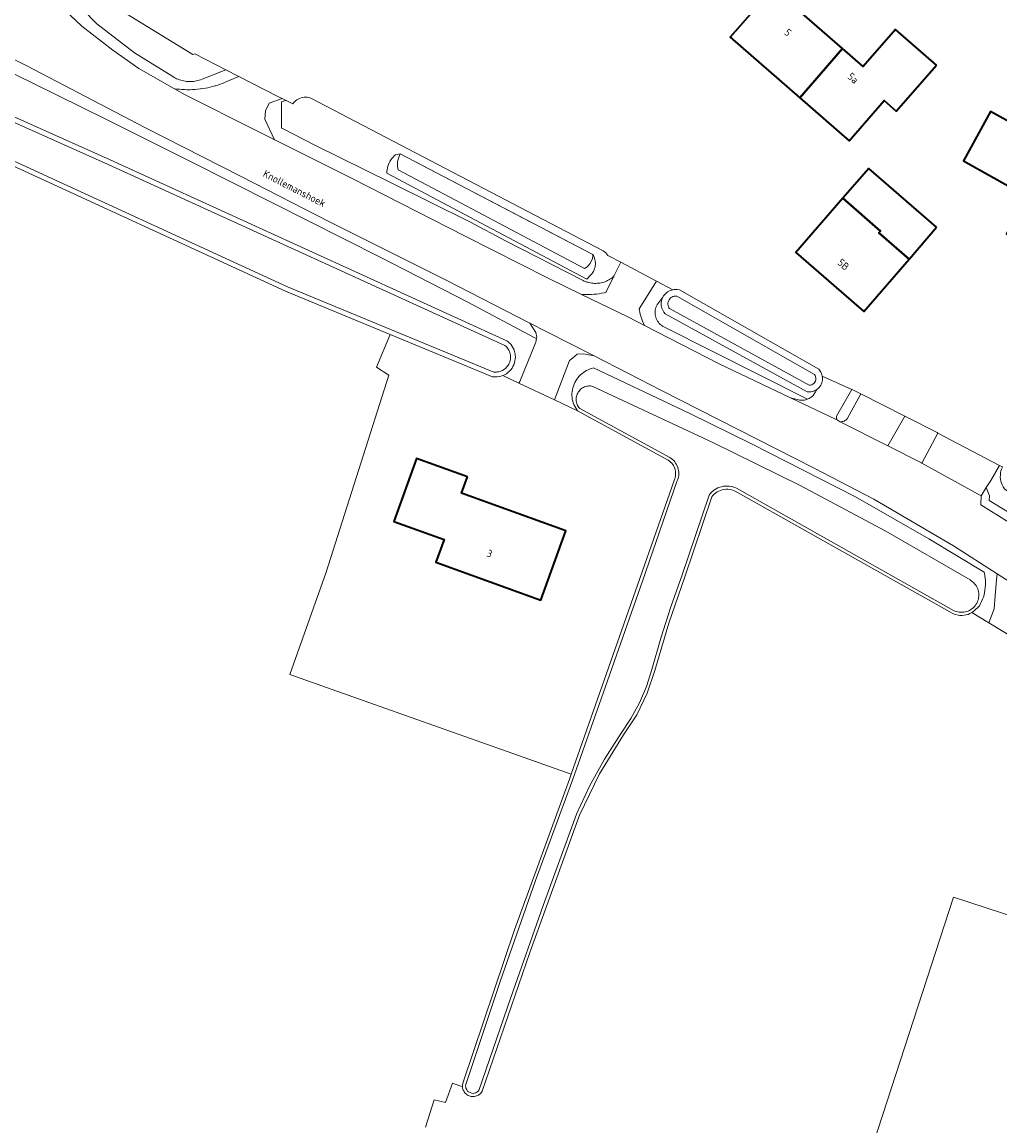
# Model space of a CAD drawing. Header units: metres. Extents: x 125158 to 132124, y 450612 to 454469.
# Tile 74 of 173: x 127587 to 127706, y 451606 to 451740. Entities that reach past the tile are written whole.
import ezdxf
from ezdxf.enums import TextEntityAlignment as Align

# ---------------------------------------------------------------- set-up
doc = ezdxf.new("R2010")
doc.units = ezdxf.units.M
doc.linetypes.add('IE-TERREINAFSCHEIDING', pattern=[10, 8, -2])
for name, color, linetype, lineweight in [('B-XX-IE-TERREINAFSCHEIDING-G', 8, 'IE-TERREINAFSCHEIDING', 18), ('B-XX-OG-BEBOUWING-GV', 8, 'Continuous', 35), ('B-XX-OG-BEBOUWING-T18', 8, 'Continuous', 18), ('B-XX-OG-TERREIN_CULTUURSCHEIDING-GV', 8, 'Continuous', 18), ('B-XX-OG-TOPOGRAFIE-T18', 8, 'Continuous', 18), ('B-XX-OG-WATER-GV', 8, 'Continuous', 18), ('B-XX-OG-WATER_SLOOT-GV', 8, 'Continuous', 18), ('B-XX-OG-WEG-GV', 8, 'Continuous', 18)]:
    doc.layers.add(name, color=color, linetype=linetype, lineweight=lineweight)
doc.styles.add('NLCS-ISO-M-T18', font='NLCS-ISO.ttf', dxfattribs={"height": 1.8})

msp = doc.modelspace()

# ---------------------------------------------------------------- linework, layer by layer
at = {"layer": 'B-XX-IE-TERREINAFSCHEIDING-G'}
msp.add_lwpolyline([(127633.28, 451724.24), (127656.76, 451711.97)], dxfattribs=at)
at = {"layer": 'B-XX-OG-BEBOUWING-GV'}
for points in [[(127686.18, 451745.92), (127681.18, 451750.27), (127676.3, 451744.65), (127677.78, 451743.36), (127673.51, 451738.46), (127681.99, 451731.08), (127687.19, 451737.09), (127682.24, 451741.39)], [(127698.67, 451735.06), (127693.66, 451739.42), (127689.72, 451734.89), (127687.19, 451737.09), (127681.99, 451731.08), (127688.03, 451725.82), (127692.3, 451730.74), (127693.76, 451729.46)], [(127713.06, 451725.11), (127705.27, 451729.39), (127701.96, 451723.37), (127708.72, 451719.62), (127708.27, 451718.78), (127708.6, 451717.68), (127708.89, 451717.52), (127707.22, 451714.47), (127708.95, 451713.53), (127708.65, 451713.03), (127708.95, 451712.01), (127711.1, 451710.83), (127712.09, 451711.13), (127712.38, 451711.64), (127714.05, 451710.71), (127716.23, 451714.65), (127717.32, 451714.05), (127719.75, 451718.42), (127718.66, 451719.02), (127720.81, 451722.94), (127713.96, 451726.73)], [(127698.68, 451715.28), (127690.4, 451722.47), (127687.24, 451718.84), (127691.84, 451714.83), (127691.65, 451714.61), (127695.32, 451711.4), (127695.36, 451711.45)], [(127691.84, 451714.83), (127687.24, 451718.84), (127681.5, 451712.22), (127689.79, 451705.03), (127695.32, 451711.4), (127691.65, 451714.61)], [(127641.48, 451684.86), (127635.28, 451687.09), (127632.51, 451679.4), (127638.64, 451677.19), (127637.65, 451674.43), (127650.43, 451669.82), (127653.47, 451678.26), (127640.75, 451682.85)]]:
    msp.add_lwpolyline(points, close=True, dxfattribs=at)
at = {"layer": 'B-XX-OG-TERREIN_CULTUURSCHEIDING-GV'}
for points in [[(127676.3, 451744.65), (127681.18, 451750.27), (127686.18, 451745.92), (127682.24, 451741.39), (127687.19, 451737.09), (127689.72, 451734.89), (127693.66, 451739.42), (127698.67, 451735.06), (127693.76, 451729.46), (127692.3, 451730.74), (127688.03, 451725.82), (127681.99, 451731.08), (127673.51, 451738.46), (127677.78, 451743.36)], [(127587.78, 451734.96), (127583.34, 451737.16), (127582.19, 451735.91), (127588.43, 451732.9), (127597.56, 451728.4), (127607.57, 451723.37), (127617.8, 451718.22), (127630.86, 451711.62), (127641.53, 451706.16), (127649.63, 451701.85), (127649.92, 451701.7), (127649.96, 451701.87), (127649.84, 451702.45), (127649.1, 451703.6), (127638.97, 451708.8), (127624.67, 451715.93), (127613.9, 451721.48), (127602.18, 451727.47)], [(127619.37, 451730.76), (127618.9, 451730.99), (127617.31, 451730.42), (127616.88, 451729.5), (127616.77, 451728.49), (127617.97, 451725.96), (127618.1, 451725.9), (127627.42, 451721.22), (127641.2, 451714.21), (127651.31, 451709.08), (127655.4, 451707.09), (127655.71, 451707.08), (127656.01, 451707.08), (127656.32, 451707.08), (127656.62, 451707.09), (127656.93, 451707.11), (127657.23, 451707.14), (127657.53, 451707.18), (127657.84, 451707.23), (127658.14, 451707.28), (127658.37, 451707.33), (127659.38, 451709.39), (127659.3, 451709.27), (127659.25, 451709.23), (127659.12, 451709.12), (127658.99, 451709.03), (127658.85, 451708.94), (127658.71, 451708.86), (127658.57, 451708.78), (127658.42, 451708.71), (127658.27, 451708.65), (127658.12, 451708.6), (127657.96, 451708.55), (127657.8, 451708.51), (127657.64, 451708.48), (127657.48, 451708.46), (127657.32, 451708.45), (127657.15, 451708.44), (127656.99, 451708.44), (127656.83, 451708.45), (127656.66, 451708.47), (127656.5, 451708.49), (127656.34, 451708.53), (127656.19, 451708.57), (127656.03, 451708.61), (127655.88, 451708.67), (127655.73, 451708.73), (127655.58, 451708.8), (127646.22, 451713.6), (127641.78, 451715.93), (127632.1, 451720.74), (127622.97, 451725.24), (127618.95, 451727.32), (127618.81, 451727.39), (127618.84, 451730.57), (127619.32, 451730.74)], [(127621.95, 451731.15), (127621.76, 451731.16), (127621.57, 451731.15), (127621.39, 451731.12), (127621.2, 451731.07), (127621.02, 451731.01), (127620.85, 451730.93), (127620.69, 451730.83), (127620.54, 451730.72), (127620.4, 451730.59), (127620.27, 451730.45), (127620.19, 451730.34), (127619.37, 451730.76), (127619.32, 451730.74), (127618.84, 451730.57), (127618.81, 451727.39), (127618.95, 451727.32), (127622.97, 451725.24), (127632.1, 451720.74), (127641.78, 451715.93), (127646.22, 451713.6), (127655.58, 451708.8), (127655.73, 451708.73), (127655.88, 451708.67), (127656.03, 451708.61), (127656.19, 451708.57), (127656.34, 451708.53), (127656.5, 451708.49), (127656.66, 451708.47), (127656.83, 451708.45), (127656.99, 451708.44), (127657.15, 451708.44), (127657.32, 451708.45), (127657.48, 451708.46), (127657.64, 451708.48), (127657.8, 451708.51), (127657.96, 451708.55), (127658.12, 451708.6), (127658.27, 451708.65), (127658.42, 451708.71), (127658.57, 451708.78), (127658.71, 451708.86), (127658.85, 451708.94), (127658.99, 451709.03), (127659.12, 451709.12), (127659.25, 451709.23), (127659.3, 451709.27), (127659.38, 451709.39), (127660.18, 451711.03), (127658.61, 451711.86), (127658.49, 451712.01), (127658.36, 451712.16), (127658.21, 451712.29), (127658.03, 451712.42), (127622.38, 451731.05), (127622.14, 451731.12)], [(127701.96, 451723.37), (127705.27, 451729.39), (127713.06, 451725.11), (127713.96, 451726.73), (127720.81, 451722.94), (127718.66, 451719.02), (127719.75, 451718.42), (127717.32, 451714.05), (127716.23, 451714.65), (127714.05, 451710.71), (127712.38, 451711.64), (127712.09, 451711.13), (127711.1, 451710.83), (127708.95, 451712.01), (127708.65, 451713.03), (127708.95, 451713.53), (127707.22, 451714.47), (127708.89, 451717.52), (127708.6, 451717.68), (127708.27, 451718.78), (127708.72, 451719.62)], [(127632.73, 451724.12), (127633.28, 451724.24), (127656.76, 451711.97), (127656.84, 451711.83), (127656.92, 451711.67), (127656.98, 451711.5), (127657.03, 451711.33), (127657.06, 451711.15), (127657.08, 451710.97), (127657.08, 451710.78), (127657.07, 451710.6), (127657.04, 451710.42), (127656.99, 451710.25), (127656.93, 451710.08), (127656.85, 451709.91), (127656.76, 451709.76), (127656.65, 451709.61), (127656.54, 451709.47), (127656.03, 451708.96), (127631.67, 451721.87), (127631.67, 451722.1), (127631.7, 451722.31), (127631.73, 451722.52), (127631.79, 451722.73), (127631.86, 451722.93), (127631.94, 451723.13), (127632.04, 451723.32), (127632.15, 451723.5), (127632.28, 451723.67), (127632.42, 451723.83), (127632.57, 451723.98)], [(127695.32, 451711.4), (127689.79, 451705.03), (127681.5, 451712.22), (127687.24, 451718.84), (127690.4, 451722.47), (127698.68, 451715.28), (127695.36, 451711.45)], [(127666.53, 451707.67), (127664.52, 451708.73), (127662.42, 451705.35), (127662.56, 451704.67), (127662.81, 451703.85), (127663.09, 451703.29), (127672.16, 451698.64), (127680.85, 451694.47), (127681.85, 451694.24), (127681.97, 451694.21), (127682.09, 451694.2), (127682.21, 451694.19), (127682.33, 451694.19), (127682.45, 451694.2), (127682.57, 451694.21), (127682.69, 451694.24), (127682.81, 451694.27), (127682.92, 451694.31), (127682.93, 451694.31), (127665.43, 451703.15), (127665.28, 451703.23), (127665.13, 451703.33), (127665, 451703.44), (127664.88, 451703.56), (127664.77, 451703.7), (127664.67, 451703.84), (127664.58, 451703.99), (127664.51, 451704.15), (127664.45, 451704.31), (127664.41, 451704.47), (127664.38, 451704.65), (127664.37, 451704.82), (127664.37, 451704.99), (127664.39, 451705.16), (127664.42, 451705.33), (127664.47, 451705.5), (127664.53, 451705.66), (127664.61, 451705.82), (127664.63, 451705.86), (127664.69, 451705.95), (127665.31, 451706.77), (127665.4, 451706.92), (127665.51, 451707.06), (127665.62, 451707.18), (127665.75, 451707.3), (127665.89, 451707.4), (127666.04, 451707.49), (127666.2, 451707.57), (127666.36, 451707.62)], [(127665.24, 451706.61), (127665.31, 451706.77), (127664.69, 451705.95), (127664.63, 451705.86), (127664.61, 451705.82), (127664.53, 451705.66), (127664.47, 451705.5), (127664.42, 451705.33), (127664.39, 451705.16), (127664.37, 451704.99), (127664.37, 451704.82), (127664.38, 451704.65), (127664.41, 451704.47), (127664.45, 451704.31), (127664.51, 451704.15), (127664.58, 451703.99), (127664.67, 451703.84), (127664.77, 451703.7), (127664.88, 451703.56), (127665, 451703.44), (127665.13, 451703.33), (127665.28, 451703.23), (127665.43, 451703.15), (127682.93, 451694.31), (127683.04, 451694.36), (127683.15, 451694.41), (127683.25, 451694.47), (127683.35, 451694.54), (127683.45, 451694.62), (127683.54, 451694.7), (127683.62, 451694.78), (127683.7, 451694.88), (127683.77, 451694.97), (127683.84, 451695.08), (127683.87, 451695.14), (127684.07, 451695.49), (127683.99, 451695.44), (127683.85, 451695.36), (127683.7, 451695.3), (127683.54, 451695.25), (127683.38, 451695.22), (127683.21, 451695.21), (127682.89, 451695.21), (127665.61, 451704.72), (127665.43, 451704.95), (127665.34, 451705.1), (127665.26, 451705.26), (127665.2, 451705.42), (127665.15, 451705.59), (127665.12, 451705.76), (127665.11, 451705.93), (127665.12, 451706.1), (127665.14, 451706.28), (127665.18, 451706.44)], [(127644.55, 451697.06), (127632.07, 451702.22), (127630.39, 451698.24), (127631.9, 451697.26), (127624.26, 451673.2), (127619.85, 451660.72), (127654.15, 451648.6), (127660.32, 451666.18), (127666.67, 451684.41), (127666.75, 451684.61), (127666.81, 451684.78), (127666.85, 451684.96), (127666.87, 451685.15), (127666.87, 451685.33), (127666.85, 451685.52), (127666.82, 451685.7), (127666.77, 451685.88), (127666.7, 451686.05), (127666.61, 451686.22), (127666.51, 451686.37), (127666.39, 451686.51), (127666.26, 451686.65), (127666.12, 451686.77), (127665.97, 451686.87), (127654.92, 451692.89), (127652.1, 451694.22), (127647.74, 451696.28), (127645.8, 451697.2), (127645.57, 451697.12), (127645.34, 451697.07), (127645.1, 451697.04), (127644.86, 451697.03)], [(127656.93, 451699.59), (127655.65, 451699.86), (127654.87, 451699.82), (127654.29, 451699.34), (127653.91, 451699.02), (127652.1, 451694.22), (127654.92, 451692.89), (127654.46, 451693.65), (127654.38, 451693.86), (127654.32, 451694.09), (127654.27, 451694.32), (127654.24, 451694.54), (127654.23, 451694.78), (127654.23, 451695.01), (127654.25, 451695.24), (127654.29, 451695.47), (127654.34, 451695.69), (127654.4, 451695.91), (127654.48, 451696.13), (127654.58, 451696.34), (127654.69, 451696.55), (127654.81, 451696.74), (127654.95, 451696.93), (127655.1, 451697.11), (127655.26, 451697.27), (127655.43, 451697.43), (127655.62, 451697.57), (127655.81, 451697.7), (127656.01, 451697.81), (127656.22, 451697.91), (127656.43, 451698), (127656.65, 451698.07), (127656.87, 451698.13), (127668.61, 451692.59), (127676.1, 451688.86), (127688.79, 451682.39), (127697.73, 451677.3), (127704.47, 451673.2), (127704.5, 451673.08), (127704.56, 451672.79), (127704.6, 451672.5), (127704.63, 451672.21), (127704.64, 451671.92), (127704.64, 451671.62), (127704.62, 451671.33), (127704.58, 451671.04), (127704.53, 451670.75), (127704.46, 451670.47), (127704.38, 451670.19), (127704.28, 451669.91), (127704.17, 451669.64), (127704.04, 451669.38), (127703.9, 451669.12), (127703.18, 451668.41), (127702.97, 451668.28), (127705.06, 451667.02), (127705.68, 451668.76), (127705.84, 451670.39), (127705.99, 451672.27), (127706.06, 451673.01), (127700.75, 451676.42), (127691.02, 451682.11), (127683.77, 451685.92), (127665.14, 451695.39)], [(127688.48, 451695.45), (127688.36, 451695.51), (127686.49, 451692.23), (127686.46, 451691.99), (127686.54, 451691.78), (127686.94, 451691.57), (127687.06, 451691.57), (127687.18, 451691.58), (127687.29, 451691.6), (127687.41, 451691.64), (127687.51, 451691.7), (127687.61, 451691.77), (127687.7, 451691.85), (127687.77, 451691.94), (127689.44, 451694.96)], [(127698.74, 451690.24), (127694.8, 451692.24), (127692.73, 451688.63), (127696.83, 451686.55), (127696.88, 451686.52), (127698.85, 451690.18)], [(127632.51, 451679.4), (127635.28, 451687.09), (127641.48, 451684.86), (127640.75, 451682.85), (127653.47, 451678.26), (127650.43, 451669.82), (127637.65, 451674.43), (127638.64, 451677.19)], [(127706.71, 451686.05), (127706.36, 451686.24), (127705.29, 451684.41), (127704.74, 451683.53), (127705.11, 451682.52), (127705.1, 451681.98), (127707.77, 451680.32), (127727.05, 451667.55), (127727.53, 451667.82), (127706.96, 451683.37), (127706.78, 451683.64), (127706.67, 451683.86), (127706.58, 451684.09), (127706.51, 451684.33), (127706.46, 451684.58), (127706.44, 451684.82), (127706.45, 451685.07), (127706.48, 451685.32), (127706.53, 451685.56), (127706.6, 451685.8), (127706.7, 451686.03)], [(127705.11, 451682.52), (127704.74, 451683.53), (127704.12, 451682.54), (127704.08, 451681.43), (127707.22, 451679.49), (127726.06, 451667.01), (127727.05, 451667.55), (127707.77, 451680.32), (127705.1, 451681.98)]]:
    msp.add_lwpolyline(points, close=True, dxfattribs=at)
for points in [[(127590.99, 451745.58), (127596.29, 451740.09), (127600.92, 451736.56), (127605.57, 451733.66), (127605.72, 451733.57), (127605.88, 451733.48), (127606.04, 451733.41), (127606.21, 451733.34), (127606.38, 451733.28), (127606.54, 451733.22), (127606.72, 451733.17), (127606.89, 451733.13), (127607.07, 451733.1), (127607.24, 451733.08), (127607.38, 451733.07), (127607.56, 451733.06), (127607.74, 451733.06), (127607.91, 451733.06), (127608.09, 451733.08), (127608.27, 451733.1), (127608.45, 451733.13), (127608.62, 451733.17), (127608.79, 451733.22), (127608.96, 451733.27), (127609.13, 451733.33), (127609.16, 451733.34), (127612.05, 451734.5), (127608.26, 451736.45), (127608.03, 451736.36), (127608.01, 451736.35), (127599.93, 451741.32)], [(127591.66, 451742.44), (127594.5, 451739.8), (127598.24, 451736.9), (127601.43, 451734.67), (127605.77, 451732.19), (127605.81, 451732.18), (127606.1, 451732.14), (127606.4, 451732.11), (127606.69, 451732.09), (127606.99, 451732.07), (127607.28, 451732.06), (127607.38, 451732.06), (127607.69, 451732.06), (127607.99, 451732.07), (127608.29, 451732.09), (127608.59, 451732.11), (127608.89, 451732.15), (127608.95, 451732.16), (127609.24, 451732.2), (127609.54, 451732.25), (127609.84, 451732.31), (127610.13, 451732.37), (127610.42, 451732.45), (127610.71, 451732.53), (127610.76, 451732.54), (127611.04, 451732.63), (127611.33, 451732.73), (127611.61, 451732.84), (127611.89, 451732.95), (127612.16, 451733.07), (127612.44, 451733.2), (127613.63, 451733.68), (127612.05, 451734.5), (127609.16, 451733.34), (127609.13, 451733.33), (127608.96, 451733.27), (127608.79, 451733.22), (127608.62, 451733.17), (127608.45, 451733.13), (127608.27, 451733.1), (127608.09, 451733.08), (127607.91, 451733.06), (127607.74, 451733.06), (127607.56, 451733.06), (127607.38, 451733.07), (127607.24, 451733.08), (127607.07, 451733.1), (127606.89, 451733.13), (127606.72, 451733.17), (127606.54, 451733.22), (127606.38, 451733.28), (127606.21, 451733.34), (127606.04, 451733.41), (127605.88, 451733.48), (127605.72, 451733.57), (127605.57, 451733.66), (127600.92, 451736.56), (127596.29, 451740.09), (127590.99, 451745.58)], [(127599.93, 451741.32), (127608.01, 451736.35), (127608.03, 451736.36), (127608.26, 451736.45), (127612.05, 451734.5), (127613.63, 451733.68), (127618.47, 451731.21), (127618.9, 451730.99), (127619.37, 451730.76), (127620.19, 451730.34), (127620.27, 451730.45), (127620.4, 451730.59), (127620.54, 451730.72), (127620.69, 451730.83), (127620.85, 451730.93), (127621.02, 451731.01), (127621.2, 451731.07), (127621.39, 451731.12), (127621.57, 451731.15), (127621.76, 451731.16), (127621.95, 451731.15), (127622.14, 451731.12), (127622.38, 451731.05), (127658.03, 451712.42), (127658.21, 451712.29), (127658.36, 451712.16), (127658.49, 451712.01), (127658.61, 451711.86), (127660.18, 451711.03), (127664.52, 451708.73), (127666.53, 451707.67), (127666.7, 451707.69), (127666.88, 451707.7), (127667.05, 451707.69), (127667.32, 451707.64), (127684.31, 451697.96), (127684.48, 451697.74), (127684.57, 451697.6), (127684.64, 451697.45), (127684.7, 451697.3), (127684.74, 451697.14), (127688.36, 451695.51), (127688.48, 451695.45), (127689.44, 451694.96), (127694.8, 451692.24), (127698.74, 451690.24), (127698.85, 451690.18), (127706.36, 451686.24), (127706.71, 451686.05)], [(127576.19, 451733.21), (127597.95, 451723.5), (127646.37, 451701.38), (127646.59, 451701.19), (127646.76, 451701.01), (127646.9, 451700.82), (127647.03, 451700.61), (127647.14, 451700.4), (127647.22, 451700.17), (127647.28, 451699.94), (127647.3, 451699.84), (127647.32, 451699.7), (127647.33, 451699.46), (127647.32, 451699.22), (127647.28, 451698.98), (127647.23, 451698.74), (127647.14, 451698.52), (127647.04, 451698.3), (127646.92, 451698.09), (127646.77, 451697.9), (127646.61, 451697.72), (127646.43, 451697.56), (127646.23, 451697.42), (127646.02, 451697.3), (127645.8, 451697.2), (127647.74, 451696.28), (127647.89, 451696.47), (127649.83, 451701.29), (127649.92, 451701.7), (127649.63, 451701.85), (127641.53, 451706.16), (127630.86, 451711.62), (127617.8, 451718.22), (127607.57, 451723.37), (127597.56, 451728.4), (127588.43, 451732.9), (127582.19, 451735.91)], [(127636.37, 451605.53), (127637.44, 451608.86), (127638.82, 451608.54), (127639.68, 451610.89), (127640.88, 451610.44), (127640.88, 451610.56), (127640.89, 451610.69), (127640.91, 451610.82), (127640.96, 451611), (127647.24, 451629.58), (127653.93, 451647.98), (127654.15, 451648.6), (127619.85, 451660.72), (127624.26, 451673.2), (127631.9, 451697.26), (127630.39, 451698.24), (127632.07, 451702.22), (127619.31, 451707.49), (127583.39, 451723.98)], [(127709.29, 451664.48), (127705.06, 451667.02), (127702.97, 451668.28), (127702.75, 451668.16), (127702.52, 451668.07), (127702.28, 451668), (127702.03, 451667.96), (127701.78, 451667.94), (127701.53, 451667.95), (127701.29, 451667.98), (127701.04, 451668.04), (127700.81, 451668.11), (127700.58, 451668.22), (127674.13, 451683.11), (127673.92, 451683.2), (127673.7, 451683.27), (127673.47, 451683.31), (127673.24, 451683.34), (127673.01, 451683.34), (127672.79, 451683.32), (127672.56, 451683.27), (127672.34, 451683.2), (127672.13, 451683.11), (127671.93, 451683), (127671.74, 451682.87), (127671.56, 451682.73), (127671.4, 451682.56), (127671.29, 451682.42), (127667.99, 451672.64), (127666.02, 451666.98), (127664.33, 451661.21), (127663.4, 451658.45), (127662.12, 451655.81), (127660.53, 451653.38), (127657.58, 451648.61), (127655.15, 451643.57), (127649.1, 451626.83), (127643.29, 451609.93), (127643.21, 451609.79), (127643.12, 451609.69), (127643.03, 451609.6), (127642.93, 451609.52), (127642.83, 451609.44), (127642.71, 451609.38), (127642.59, 451609.33), (127642.47, 451609.3), (127642.34, 451609.27), (127642.21, 451609.26), (127642.08, 451609.26), (127641.95, 451609.28), (127641.82, 451609.31), (127641.7, 451609.35), (127641.58, 451609.4), (127641.47, 451609.47), (127641.36, 451609.54), (127641.26, 451609.63), (127641.18, 451609.72), (127641.1, 451609.83), (127641.03, 451609.94), (127640.98, 451610.06), (127640.93, 451610.18), (127640.9, 451610.3), (127640.88, 451610.43), (127640.88, 451610.44), (127639.68, 451610.89), (127638.82, 451608.54), (127637.44, 451608.86), (127636.37, 451605.53)], [(127708.75, 451561.11), (127685.55, 451568.66), (127693.67, 451593.59), (127688.3, 451595.34), (127700.76, 451633.58), (127720.79, 451627.05)]]:
    msp.add_lwpolyline(points, dxfattribs=at)
at = {"layer": 'B-XX-OG-WATER-GV'}
msp.add_lwpolyline([(127583.64, 451724.51), (127619.54, 451708.03), (127644.69, 451697.63), (127644.85, 451697.62), (127645.01, 451697.62), (127645.16, 451697.64), (127645.32, 451697.66), (127645.47, 451697.71), (127645.62, 451697.76), (127645.76, 451697.83), (127645.9, 451697.91), (127646.03, 451698), (127646.15, 451698.1), (127646.26, 451698.21), (127646.36, 451698.33), (127646.46, 451698.46), (127646.54, 451698.6), (127646.6, 451698.74), (127646.66, 451698.89), (127646.7, 451699.05), (127646.73, 451699.2), (127646.74, 451699.36), (127646.74, 451699.52), (127646.73, 451699.67), (127646.7, 451699.83), (127646.66, 451699.98), (127646.61, 451700.13), (127646.54, 451700.28), (127646.47, 451700.41), (127646.38, 451700.54), (127646.28, 451700.67), (127646.17, 451700.78), (127646.05, 451700.88), (127597.71, 451722.96), (127575.95, 451732.67)], dxfattribs=at)
for points in [[(127656.76, 451711.97), (127633.28, 451724.24), (127633.05, 451723.59), (127632.96, 451723.21), (127632.95, 451722.93), (127632.96, 451722.69), (127633.03, 451722.28), (127655.74, 451710.24), (127656.07, 451710.47), (127656.45, 451710.87), (127656.72, 451711.49), (127656.78, 451711.75)], [(127667.01, 451706.88), (127666.85, 451706.89), (127666.69, 451706.88), (127666.54, 451706.84), (127666.39, 451706.77), (127666.26, 451706.68), (127666.14, 451706.55), (127666.06, 451706.43), (127665.98, 451706.29), (127665.94, 451706.17), (127665.93, 451706.05), (127665.92, 451705.89), (127665.94, 451705.73), (127666, 451705.58), (127666.05, 451705.47), (127666.12, 451705.37), (127683.14, 451696.01), (127683.29, 451696.03), (127683.48, 451696.08), (127683.61, 451696.14), (127683.75, 451696.28), (127683.84, 451696.38), (127683.91, 451696.53), (127683.96, 451696.73), (127683.96, 451696.88), (127683.93, 451697.07), (127683.87, 451697.2), (127683.79, 451697.32)], [(127656.62, 451695.91), (127656.48, 451695.93), (127656.34, 451695.93), (127656.19, 451695.92), (127656.05, 451695.9), (127655.91, 451695.87), (127655.77, 451695.82), (127655.64, 451695.76), (127655.52, 451695.69), (127655.4, 451695.61), (127655.28, 451695.52), (127655.18, 451695.42), (127655.09, 451695.31), (127655, 451695.19), (127654.93, 451695.07), (127654.87, 451694.94), (127654.82, 451694.8), (127654.78, 451694.66), (127654.75, 451694.52), (127654.74, 451694.38), (127654.74, 451694.23), (127654.75, 451694.09), (127654.77, 451693.95), (127654.81, 451693.81), (127654.86, 451693.67), (127654.92, 451693.54), (127654.99, 451693.42), (127655.08, 451693.3), (127655.17, 451693.19), (127666.17, 451687.2), (127666.33, 451687.09), (127666.48, 451686.96), (127666.63, 451686.83), (127666.75, 451686.68), (127666.87, 451686.52), (127666.97, 451686.35), (127667.06, 451686.18), (127667.13, 451685.99), (127667.19, 451685.8), (127667.23, 451685.61), (127667.25, 451685.41), (127667.25, 451685.22), (127667.24, 451685.02), (127667.21, 451684.83), (127667.16, 451684.64), (127667.1, 451684.45), (127667.02, 451684.27), (127662.81, 451672.12), (127658.56, 451659.98), (127654.29, 451647.85), (127649.78, 451635.61), (127645.47, 451623.29), (127641.32, 451610.86), (127641.28, 451610.73), (127641.26, 451610.57), (127641.28, 451610.42), (127641.31, 451610.27), (127641.41, 451610.07), (127641.51, 451609.93), (127641.62, 451609.83), (127641.81, 451609.74), (127641.98, 451609.67), (127642.13, 451609.65), (127642.3, 451609.67), (127642.52, 451609.72), (127642.65, 451609.79), (127642.77, 451609.89), (127642.89, 451610.02), (127646.78, 451621.34), (127650.73, 451632.55), (127654.79, 451643.72), (127656.37, 451647.13), (127658.18, 451650.43), (127660.21, 451653.59), (127661.42, 451655.38), (127662.46, 451657.28), (127663.31, 451659.27), (127663.97, 451661.33), (127665.06, 451665.18), (127666.28, 451668.99), (127667.63, 451672.76), (127670.95, 451682.6), (127671.09, 451682.79), (127671.25, 451682.96), (127671.43, 451683.12), (127671.61, 451683.26), (127671.81, 451683.38), (127672.02, 451683.49), (127672.24, 451683.57), (127672.47, 451683.64), (127672.7, 451683.69), (127672.93, 451683.72), (127673.16, 451683.72), (127673.4, 451683.71), (127673.63, 451683.68), (127673.86, 451683.62), (127674.08, 451683.55), (127674.3, 451683.45), (127700.76, 451668.56), (127700.92, 451668.48), (127701.09, 451668.42), (127701.27, 451668.37), (127701.45, 451668.34), (127701.63, 451668.33), (127701.81, 451668.33), (127701.99, 451668.34), (127702.17, 451668.37), (127702.34, 451668.42), (127702.51, 451668.48), (127702.68, 451668.56), (127702.84, 451668.65), (127702.99, 451668.75), (127703.13, 451668.86), (127703.26, 451668.99), (127703.38, 451669.13), (127703.48, 451669.28), (127703.57, 451669.43), (127703.65, 451669.59), (127703.72, 451669.76), (127703.77, 451669.94), (127703.8, 451670.12), (127703.82, 451670.3), (127703.83, 451670.48), (127703.81, 451670.66), (127703.79, 451670.84), (127703.74, 451671.02), (127703.69, 451671.19), (127703.61, 451671.35), (127703.53, 451671.51), (127703.43, 451671.67), (127703.32, 451671.81), (127703.19, 451671.94), (127703.06, 451672.06), (127702.91, 451672.17), (127702.76, 451672.27), (127692.49, 451678.21), (127682.04, 451683.8), (127671.4, 451689.04), (127656.77, 451695.88)]]:
    msp.add_lwpolyline(points, close=True, dxfattribs=at)
at = {"layer": 'B-XX-OG-WATER_SLOOT-GV'}
for points in [[(127575.95, 451732.67), (127597.71, 451722.96), (127646.05, 451700.88), (127646.17, 451700.78), (127646.28, 451700.67), (127646.38, 451700.54), (127646.47, 451700.41), (127646.54, 451700.28), (127646.61, 451700.13), (127646.66, 451699.98), (127646.7, 451699.83), (127646.73, 451699.67), (127646.74, 451699.52), (127646.74, 451699.36), (127646.73, 451699.2), (127646.7, 451699.05), (127646.66, 451698.89), (127646.6, 451698.74), (127646.54, 451698.6), (127646.46, 451698.46), (127646.36, 451698.33), (127646.26, 451698.21), (127646.15, 451698.1), (127646.03, 451698), (127645.9, 451697.91), (127645.76, 451697.83), (127645.62, 451697.76), (127645.47, 451697.71), (127645.32, 451697.66), (127645.16, 451697.64), (127645.01, 451697.62), (127644.85, 451697.62), (127644.69, 451697.63), (127619.54, 451708.03), (127583.64, 451724.51)], [(127583.39, 451723.98), (127619.31, 451707.49), (127632.07, 451702.22), (127644.55, 451697.06), (127644.86, 451697.03), (127645.1, 451697.04), (127645.34, 451697.07), (127645.57, 451697.12), (127645.8, 451697.2), (127646.02, 451697.3), (127646.23, 451697.42), (127646.43, 451697.56), (127646.61, 451697.72), (127646.77, 451697.9), (127646.92, 451698.09), (127647.04, 451698.3), (127647.14, 451698.52), (127647.23, 451698.74), (127647.28, 451698.98), (127647.32, 451699.22), (127647.33, 451699.46), (127647.32, 451699.7), (127647.3, 451699.84), (127647.28, 451699.94), (127647.22, 451700.17), (127647.14, 451700.4), (127647.03, 451700.61), (127646.9, 451700.82), (127646.76, 451701.01), (127646.59, 451701.19), (127646.37, 451701.38), (127597.95, 451723.5), (127576.19, 451733.21)]]:
    msp.add_lwpolyline(points, dxfattribs=at)
for points in [[(127633.05, 451723.59), (127633.28, 451724.24), (127632.73, 451724.12), (127632.57, 451723.98), (127632.42, 451723.83), (127632.28, 451723.67), (127632.15, 451723.5), (127632.04, 451723.32), (127631.94, 451723.13), (127631.86, 451722.93), (127631.79, 451722.73), (127631.73, 451722.52), (127631.7, 451722.31), (127631.67, 451722.1), (127631.67, 451721.87), (127656.03, 451708.96), (127656.54, 451709.47), (127656.65, 451709.61), (127656.76, 451709.76), (127656.85, 451709.91), (127656.93, 451710.08), (127656.99, 451710.25), (127657.04, 451710.42), (127657.07, 451710.6), (127657.08, 451710.78), (127657.08, 451710.97), (127657.06, 451711.15), (127657.03, 451711.33), (127656.98, 451711.5), (127656.92, 451711.67), (127656.84, 451711.83), (127656.76, 451711.97), (127656.78, 451711.75), (127656.72, 451711.49), (127656.45, 451710.87), (127656.07, 451710.47), (127655.74, 451710.24), (127633.03, 451722.28), (127632.96, 451722.69), (127632.95, 451722.93), (127632.96, 451723.21)], [(127667.05, 451707.69), (127666.88, 451707.7), (127666.7, 451707.69), (127666.53, 451707.67), (127666.36, 451707.62), (127666.2, 451707.57), (127666.04, 451707.49), (127665.89, 451707.4), (127665.75, 451707.3), (127665.62, 451707.18), (127665.51, 451707.06), (127665.4, 451706.92), (127665.31, 451706.77), (127665.24, 451706.61), (127665.18, 451706.44), (127665.14, 451706.28), (127665.12, 451706.1), (127665.11, 451705.93), (127665.12, 451705.76), (127665.15, 451705.59), (127665.2, 451705.42), (127665.26, 451705.26), (127665.34, 451705.1), (127665.43, 451704.95), (127665.61, 451704.72), (127682.89, 451695.21), (127683.21, 451695.21), (127683.38, 451695.22), (127683.54, 451695.25), (127683.7, 451695.3), (127683.85, 451695.36), (127683.99, 451695.44), (127684.07, 451695.49), (127684.13, 451695.53), (127684.26, 451695.64), (127684.37, 451695.76), (127684.47, 451695.89), (127684.56, 451696.02), (127684.63, 451696.17), (127684.69, 451696.33), (127684.74, 451696.48), (127684.76, 451696.65), (127684.77, 451696.81), (127684.76, 451696.98), (127684.74, 451697.14), (127684.7, 451697.3), (127684.64, 451697.45), (127684.57, 451697.6), (127684.48, 451697.74), (127684.31, 451697.96), (127667.32, 451707.64)], [(127666.69, 451706.88), (127666.85, 451706.89), (127667.01, 451706.88), (127683.79, 451697.32), (127683.87, 451697.2), (127683.93, 451697.07), (127683.96, 451696.88), (127683.96, 451696.73), (127683.91, 451696.53), (127683.84, 451696.38), (127683.75, 451696.28), (127683.61, 451696.14), (127683.48, 451696.08), (127683.29, 451696.03), (127683.14, 451696.01), (127666.12, 451705.37), (127666.05, 451705.47), (127666, 451705.58), (127665.94, 451705.73), (127665.92, 451705.89), (127665.93, 451706.05), (127665.94, 451706.17), (127665.98, 451706.29), (127666.06, 451706.43), (127666.14, 451706.55), (127666.26, 451706.68), (127666.39, 451706.77), (127666.54, 451706.84)], [(127668.61, 451692.59), (127656.87, 451698.13), (127656.65, 451698.07), (127656.43, 451698), (127656.22, 451697.91), (127656.01, 451697.81), (127655.81, 451697.7), (127655.62, 451697.57), (127655.43, 451697.43), (127655.26, 451697.27), (127655.1, 451697.11), (127654.95, 451696.93), (127654.81, 451696.74), (127654.69, 451696.55), (127654.58, 451696.34), (127654.48, 451696.13), (127654.4, 451695.91), (127654.34, 451695.69), (127654.29, 451695.47), (127654.25, 451695.24), (127654.23, 451695.01), (127654.23, 451694.78), (127654.24, 451694.54), (127654.27, 451694.32), (127654.32, 451694.09), (127654.38, 451693.86), (127654.46, 451693.65), (127654.92, 451692.89), (127665.97, 451686.87), (127666.12, 451686.77), (127666.26, 451686.65), (127666.39, 451686.51), (127666.51, 451686.37), (127666.61, 451686.22), (127666.7, 451686.05), (127666.77, 451685.88), (127666.82, 451685.7), (127666.85, 451685.52), (127666.87, 451685.33), (127666.87, 451685.15), (127666.85, 451684.96), (127666.81, 451684.78), (127666.75, 451684.61), (127666.67, 451684.41), (127660.32, 451666.18), (127654.15, 451648.6), (127653.93, 451647.98), (127647.24, 451629.58), (127640.96, 451611), (127640.91, 451610.82), (127640.89, 451610.69), (127640.88, 451610.56), (127640.88, 451610.44), (127640.88, 451610.43), (127640.9, 451610.3), (127640.93, 451610.18), (127640.98, 451610.06), (127641.03, 451609.94), (127641.1, 451609.83), (127641.18, 451609.72), (127641.26, 451609.63), (127641.36, 451609.54), (127641.47, 451609.47), (127641.58, 451609.4), (127641.7, 451609.35), (127641.82, 451609.31), (127641.95, 451609.28), (127642.08, 451609.26), (127642.21, 451609.26), (127642.34, 451609.27), (127642.47, 451609.3), (127642.59, 451609.33), (127642.71, 451609.38), (127642.83, 451609.44), (127642.93, 451609.52), (127643.03, 451609.6), (127643.12, 451609.69), (127643.21, 451609.79), (127643.29, 451609.93), (127649.1, 451626.83), (127655.15, 451643.57), (127657.58, 451648.61), (127660.53, 451653.38), (127662.12, 451655.81), (127663.4, 451658.45), (127664.33, 451661.21), (127666.02, 451666.98), (127667.99, 451672.64), (127671.29, 451682.42), (127671.4, 451682.56), (127671.56, 451682.73), (127671.74, 451682.87), (127671.93, 451683), (127672.13, 451683.11), (127672.34, 451683.2), (127672.56, 451683.27), (127672.79, 451683.32), (127673.01, 451683.34), (127673.24, 451683.34), (127673.47, 451683.31), (127673.7, 451683.27), (127673.92, 451683.2), (127674.13, 451683.11), (127700.58, 451668.22), (127700.81, 451668.11), (127701.04, 451668.04), (127701.29, 451667.98), (127701.53, 451667.95), (127701.78, 451667.94), (127702.03, 451667.96), (127702.28, 451668), (127702.52, 451668.07), (127702.75, 451668.16), (127702.97, 451668.28), (127703.18, 451668.41), (127703.9, 451669.12), (127704.04, 451669.38), (127704.17, 451669.64), (127704.28, 451669.91), (127704.38, 451670.19), (127704.46, 451670.47), (127704.53, 451670.75), (127704.58, 451671.04), (127704.62, 451671.33), (127704.64, 451671.62), (127704.64, 451671.92), (127704.63, 451672.21), (127704.6, 451672.5), (127704.56, 451672.79), (127704.5, 451673.08), (127704.47, 451673.2), (127697.73, 451677.3), (127688.79, 451682.39), (127676.1, 451688.86)], [(127656.34, 451695.93), (127656.48, 451695.93), (127656.62, 451695.91), (127656.77, 451695.88), (127671.4, 451689.04), (127682.04, 451683.8), (127692.49, 451678.21), (127702.76, 451672.27), (127702.91, 451672.17), (127703.06, 451672.06), (127703.19, 451671.94), (127703.32, 451671.81), (127703.43, 451671.67), (127703.53, 451671.51), (127703.61, 451671.35), (127703.69, 451671.19), (127703.74, 451671.02), (127703.79, 451670.84), (127703.81, 451670.66), (127703.83, 451670.48), (127703.82, 451670.3), (127703.8, 451670.12), (127703.77, 451669.94), (127703.72, 451669.76), (127703.65, 451669.59), (127703.57, 451669.43), (127703.48, 451669.28), (127703.38, 451669.13), (127703.26, 451668.99), (127703.13, 451668.86), (127702.99, 451668.75), (127702.84, 451668.65), (127702.68, 451668.56), (127702.51, 451668.48), (127702.34, 451668.42), (127702.17, 451668.37), (127701.99, 451668.34), (127701.81, 451668.33), (127701.63, 451668.33), (127701.45, 451668.34), (127701.27, 451668.37), (127701.09, 451668.42), (127700.92, 451668.48), (127700.76, 451668.56), (127674.3, 451683.45), (127674.08, 451683.55), (127673.86, 451683.62), (127673.63, 451683.68), (127673.4, 451683.71), (127673.16, 451683.72), (127672.93, 451683.72), (127672.7, 451683.69), (127672.47, 451683.64), (127672.24, 451683.57), (127672.02, 451683.49), (127671.81, 451683.38), (127671.61, 451683.26), (127671.43, 451683.12), (127671.25, 451682.96), (127671.09, 451682.79), (127670.95, 451682.6), (127667.63, 451672.76), (127666.28, 451668.99), (127665.06, 451665.18), (127663.97, 451661.33), (127663.31, 451659.27), (127662.46, 451657.28), (127661.42, 451655.38), (127660.21, 451653.59), (127658.18, 451650.43), (127656.37, 451647.13), (127654.79, 451643.72), (127650.73, 451632.55), (127646.78, 451621.34), (127642.89, 451610.02), (127642.77, 451609.89), (127642.65, 451609.79), (127642.52, 451609.72), (127642.3, 451609.67), (127642.13, 451609.65), (127641.98, 451609.67), (127641.81, 451609.74), (127641.62, 451609.83), (127641.51, 451609.93), (127641.41, 451610.07), (127641.31, 451610.27), (127641.28, 451610.42), (127641.26, 451610.57), (127641.28, 451610.73), (127641.32, 451610.86), (127645.47, 451623.29), (127649.78, 451635.61), (127654.29, 451647.85), (127658.56, 451659.98), (127662.81, 451672.12), (127667.02, 451684.27), (127667.1, 451684.45), (127667.16, 451684.64), (127667.21, 451684.83), (127667.24, 451685.02), (127667.25, 451685.22), (127667.25, 451685.41), (127667.23, 451685.61), (127667.19, 451685.8), (127667.13, 451685.99), (127667.06, 451686.18), (127666.97, 451686.35), (127666.87, 451686.52), (127666.75, 451686.68), (127666.63, 451686.83), (127666.48, 451686.96), (127666.33, 451687.09), (127666.17, 451687.2), (127655.17, 451693.19), (127655.08, 451693.3), (127654.99, 451693.42), (127654.92, 451693.54), (127654.86, 451693.67), (127654.81, 451693.81), (127654.77, 451693.95), (127654.75, 451694.09), (127654.74, 451694.23), (127654.74, 451694.38), (127654.75, 451694.52), (127654.78, 451694.66), (127654.82, 451694.8), (127654.87, 451694.94), (127654.93, 451695.07), (127655, 451695.19), (127655.09, 451695.31), (127655.18, 451695.42), (127655.28, 451695.52), (127655.4, 451695.61), (127655.52, 451695.69), (127655.64, 451695.76), (127655.77, 451695.82), (127655.91, 451695.87), (127656.05, 451695.9), (127656.19, 451695.92)]]:
    msp.add_lwpolyline(points, close=True, dxfattribs=at)
at = {"layer": 'B-XX-OG-WEG-GV'}
for points in [[(127707.22, 451679.49), (127704.08, 451681.43), (127704.12, 451682.54), (127696.88, 451686.52), (127696.83, 451686.55), (127692.73, 451688.63), (127686.94, 451691.57), (127686.54, 451691.78), (127686.35, 451691.87), (127680.85, 451694.47), (127672.16, 451698.64), (127663.09, 451703.29), (127661.02, 451704.35), (127655.4, 451707.09), (127651.31, 451709.08), (127641.2, 451714.21), (127627.42, 451721.22), (127618.1, 451725.9), (127617.97, 451725.96), (127617.44, 451726.22), (127615.67, 451727.11), (127607.06, 451731.45), (127605.77, 451732.19), (127601.43, 451734.67), (127598.24, 451736.9), (127594.5, 451739.8), (127591.66, 451742.44)], [(127581.61, 451738.19), (127583.34, 451737.16), (127587.78, 451734.96), (127602.18, 451727.47), (127613.9, 451721.48), (127624.67, 451715.93), (127638.97, 451708.8), (127649.1, 451703.6), (127651.16, 451702.55), (127656.93, 451699.59), (127665.14, 451695.39), (127683.77, 451685.92), (127691.02, 451682.11), (127700.75, 451676.42), (127706.06, 451673.01), (127712.46, 451668.89)]]:
    msp.add_lwpolyline(points, dxfattribs=at)
for points in [[(127618.47, 451731.21), (127613.63, 451733.68), (127612.44, 451733.2), (127612.16, 451733.07), (127611.89, 451732.95), (127611.61, 451732.84), (127611.33, 451732.73), (127611.04, 451732.63), (127610.76, 451732.54), (127610.71, 451732.53), (127610.42, 451732.45), (127610.13, 451732.37), (127609.84, 451732.31), (127609.54, 451732.25), (127609.24, 451732.2), (127608.95, 451732.16), (127608.89, 451732.15), (127608.59, 451732.11), (127608.29, 451732.09), (127607.99, 451732.07), (127607.69, 451732.06), (127607.38, 451732.06), (127607.28, 451732.06), (127606.99, 451732.07), (127606.69, 451732.09), (127606.4, 451732.11), (127606.1, 451732.14), (127605.81, 451732.18), (127605.77, 451732.19), (127607.06, 451731.45), (127615.67, 451727.11), (127617.44, 451726.22), (127617.97, 451725.96), (127616.77, 451728.49), (127616.88, 451729.5), (127617.31, 451730.42), (127618.9, 451730.99)], [(127664.52, 451708.73), (127660.18, 451711.03), (127659.38, 451709.39), (127658.37, 451707.33), (127658.14, 451707.28), (127657.84, 451707.23), (127657.53, 451707.18), (127657.23, 451707.14), (127656.93, 451707.11), (127656.62, 451707.09), (127656.32, 451707.08), (127656.01, 451707.08), (127655.71, 451707.08), (127655.4, 451707.09), (127661.02, 451704.35), (127663.09, 451703.29), (127662.81, 451703.85), (127662.56, 451704.67), (127662.42, 451705.35)], [(127651.16, 451702.55), (127649.1, 451703.6), (127649.84, 451702.45), (127649.96, 451701.87), (127649.92, 451701.7), (127649.83, 451701.29), (127647.89, 451696.47), (127647.74, 451696.28), (127652.1, 451694.22), (127653.91, 451699.02), (127654.29, 451699.34), (127654.87, 451699.82), (127655.65, 451699.86), (127656.93, 451699.59)], [(127688.36, 451695.51), (127684.74, 451697.14), (127684.76, 451696.98), (127684.77, 451696.81), (127684.76, 451696.65), (127684.74, 451696.48), (127684.69, 451696.33), (127684.63, 451696.17), (127684.56, 451696.02), (127684.47, 451695.89), (127684.37, 451695.76), (127684.26, 451695.64), (127684.13, 451695.53), (127684.07, 451695.49), (127683.87, 451695.14), (127683.84, 451695.08), (127683.77, 451694.97), (127683.7, 451694.88), (127683.62, 451694.78), (127683.54, 451694.7), (127683.45, 451694.62), (127683.35, 451694.54), (127683.25, 451694.47), (127683.15, 451694.41), (127683.04, 451694.36), (127682.93, 451694.31), (127682.92, 451694.31), (127682.81, 451694.27), (127682.69, 451694.24), (127682.57, 451694.21), (127682.45, 451694.2), (127682.33, 451694.19), (127682.21, 451694.19), (127682.09, 451694.2), (127681.97, 451694.21), (127681.85, 451694.24), (127680.85, 451694.47), (127686.35, 451691.87), (127686.54, 451691.78), (127686.46, 451691.99), (127686.49, 451692.23)], [(127694.8, 451692.24), (127689.44, 451694.96), (127687.77, 451691.94), (127687.7, 451691.85), (127687.61, 451691.77), (127687.51, 451691.7), (127687.41, 451691.64), (127687.29, 451691.6), (127687.18, 451691.58), (127687.06, 451691.57), (127686.94, 451691.57), (127692.73, 451688.63)], [(127706.36, 451686.24), (127698.85, 451690.18), (127696.88, 451686.52), (127704.12, 451682.54), (127704.74, 451683.53), (127705.29, 451684.41)]]:
    msp.add_lwpolyline(points, close=True, dxfattribs=at)

# ---------------------------------------------------------------- texts
at = {"layer": 'B-XX-OG-BEBOUWING-T18', "style": 'NLCS-ISO-M-T18'}
for s, rotation, p in [('5', 319, (127680.56, 451739.04)), ('5a', 319, (127688.5, 451733.47)), ('5B', 318.4, (127687.33, 451710.74)), ('3', 339.9, (127644.19, 451675.49))]:
    msp.add_text(s, height=0.9, rotation=rotation, dxfattribs=at).set_placement(p, align=Align.MIDDLE_CENTER)
at = {"layer": 'B-XX-OG-TOPOGRAFIE-T18', "style": 'NLCS-ISO-M-T18'}
msp.add_text('Knollemanshoek', height=0.9, rotation=332.8, dxfattribs=at).set_placement((127620.39, 451720.02), align=Align.MIDDLE_CENTER)

doc.saveas('drawing.dxf')
